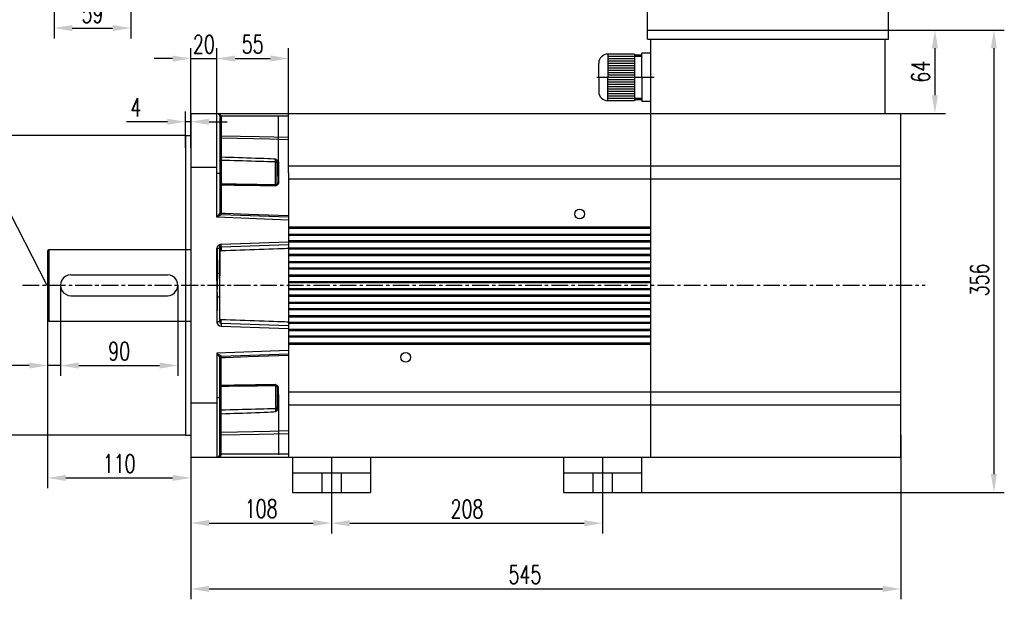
# Model space of a CAD drawing. Header units: inches. Extents: x -2985 to 8431, y -15940 to -4411.
# Tile 3 of 16: x -2603 to -1847, y -15419 to -14974. Entities that reach past the tile are written whole.
import ezdxf

# ---------------------------------------------------------------- set-up
doc = ezdxf.new("R2010")
doc.units = ezdxf.units.IN
doc.header["$MEASUREMENT"] = 0
doc.linetypes.add('CENTERX2', pattern=[20.32, 12.7, -2.54, 2.54, -2.54])
doc.layers.add('实线', color=7, linetype='Continuous', lineweight=30)
doc.layers.add('尺寸线', color=7, linetype='Continuous')
doc.styles.add('wldj', font='txt.shx', dxfattribs={"width": 0.7, "bigfont": 'INTECAD.SHX'})
doc.dimstyles.new('半径标注', dxfattribs={"dimscale": 4, "dimtxt": 3.5, "dimasz": 3.5, "dimexe": 2, "dimexo": 0, "dimgap": 1, "dimtad": 1, "dimdec": 3, "dimdsep": 46, "dimtxsty": 'wldj', "dimcen": 0.09, "dimclrd": 1, "dimclre": 1, "dimclrt": 3, "dimazin": 2, "dimtfac": 0.7, "dimtdec": 3, "dimtmove": 0, "dimatfit": 3, "dimfxl": 1, "dimtzin": 0, "dimarcsym": 0})

# ---------------------------------------------------------------- blocks, each defined once
blk = doc.blocks.new('*D38')
at = {"color": 1, "lineweight": -2}
for p, q in [((-1926.79, -15293.52), (-1926.79, -15419.5)), ((-2471.79, -15301.62), (-2471.79, -15419.5)), ((-2457.79, -15411.5), (-1940.79, -15411.5))]:
    blk.add_line(p, q, dxfattribs=at)
at = {"color": 1}
for points in [[(-2457.79, -15409.16), (-2457.79, -15413.83), (-2471.79, -15411.5)], [(-1940.79, -15409.16), (-1940.79, -15413.83), (-1926.79, -15411.5)]]:
    blk.add_solid(points, dxfattribs=at)
at = {"layer": 'Defpoints', "color": 0}
for p in [(-1926.79, -15293.52), (-2471.79, -15301.62), (-1926.79, -15411.5)]:
    blk.add_point(p, dxfattribs=at)
at = {"color": 3, "insert": (-2215.31, -15400.5), "char_height": 14, "attachment_point": 5, "style": 'wldj'}
blk.add_mtext('545', dxfattribs=at)
blk = doc.blocks.new('*D26')
at = {"color": 1, "lineweight": -2}
for p, q in [((-2363.79, -15337.35), (-2363.79, -15369.07)), ((-2155.79, -15337.35), (-2155.79, -15369.07)), ((-2349.79, -15361.07), (-2169.79, -15361.07))]:
    blk.add_line(p, q, dxfattribs=at)
at = {"color": 1}
for points in [[(-2349.79, -15358.73), (-2349.79, -15363.4), (-2363.79, -15361.07)], [(-2169.79, -15358.73), (-2169.79, -15363.4), (-2155.79, -15361.07)]]:
    blk.add_solid(points, dxfattribs=at)
at = {"layer": 'Defpoints', "color": 0}
for p in [(-2363.79, -15337.35), (-2155.79, -15337.35), (-2155.79, -15361.07)]:
    blk.add_point(p, dxfattribs=at)
at = {"color": 3, "insert": (-2259.79, -15350.07), "char_height": 14, "attachment_point": 5, "style": 'wldj'}
blk.add_mtext('208', dxfattribs=at)
blk = doc.blocks.new('*D27')
at = {"color": 1, "lineweight": -2}
for p, q in [((-2451.79, -15046.35), (-2451.79, -14996.16)), ((-2396.79, -15046.35), (-2396.79, -14996.16)), ((-2437.79, -15004.16), (-2410.79, -15004.16))]:
    blk.add_line(p, q, dxfattribs=at)
at = {"color": 1}
for points in [[(-2437.79, -15001.83), (-2437.79, -15006.49), (-2451.79, -15004.16)], [(-2410.79, -15001.83), (-2410.79, -15006.49), (-2396.79, -15004.16)]]:
    blk.add_solid(points, dxfattribs=at)
at = {"layer": 'Defpoints', "color": 0}
for p in [(-2396.79, -15004.16), (-2451.79, -15046.35), (-2396.79, -15046.35)]:
    blk.add_point(p, dxfattribs=at)
at = {"color": 3, "insert": (-2424.29, -14993.16), "char_height": 14, "attachment_point": 5, "style": 'wldj'}
blk.add_mtext('55', dxfattribs=at)
blk = doc.blocks.new('*D28')
at = {"color": 1, "lineweight": -2}
for p, q in [((-2475.79, -15072.88), (-2475.79, -15044.74)), ((-2471.79, -15072.88), (-2471.79, -15044.74)), ((-2489.79, -15052.74), (-2521.17, -15052.74)), ((-2471.79, -15052.74), (-2475.79, -15052.74)), ((-2457.79, -15052.74), (-2443.79, -15052.74))]:
    blk.add_line(p, q, dxfattribs=at)
at = {"color": 1}
for points in [[(-2489.79, -15050.41), (-2489.79, -15055.08), (-2475.79, -15052.74)], [(-2457.79, -15050.41), (-2457.79, -15055.08), (-2471.79, -15052.74)]]:
    blk.add_solid(points, dxfattribs=at)
at = {"layer": 'Defpoints', "color": 0}
for p in [(-2471.79, -15052.74), (-2475.79, -15072.88), (-2471.79, -15072.88)]:
    blk.add_point(p, dxfattribs=at)
at = {"color": 3, "insert": (-2513.91, -15041.74), "char_height": 14, "attachment_point": 5, "style": 'wldj'}
blk.add_mtext('4', dxfattribs=at)
blk = doc.blocks.new('*D29')
at = {"color": 1, "lineweight": -2}
for p, q in [((-2581.79, -15178.35), (-2581.79, -15334.26)), ((-2471.79, -15178.35), (-2471.79, -15334.26)), ((-2567.79, -15326.26), (-2485.79, -15326.26))]:
    blk.add_line(p, q, dxfattribs=at)
at = {"color": 1}
for points in [[(-2567.79, -15323.93), (-2567.79, -15328.6), (-2581.79, -15326.26)], [(-2485.79, -15323.93), (-2485.79, -15328.6), (-2471.79, -15326.26)]]:
    blk.add_solid(points, dxfattribs=at)
at = {"layer": 'Defpoints', "color": 0}
for p in [(-2581.79, -15178.35), (-2471.79, -15178.35), (-2471.79, -15326.26)]:
    blk.add_point(p, dxfattribs=at)
at = {"color": 3, "insert": (-2526.79, -15315.26), "char_height": 14, "attachment_point": 5, "style": 'wldj'}
blk.add_mtext('110', dxfattribs=at)
blk = doc.blocks.new('*D24')
at = {"color": 1, "lineweight": -2}
for p, q in [((-2571.79, -15178.35), (-2571.79, -15247.96)), ((-2481.79, -15178.35), (-2481.79, -15247.96)), ((-2557.79, -15239.96), (-2495.79, -15239.96))]:
    blk.add_line(p, q, dxfattribs=at)
at = {"color": 1}
for points in [[(-2557.79, -15237.63), (-2557.79, -15242.29), (-2571.79, -15239.96)], [(-2495.79, -15237.63), (-2495.79, -15242.29), (-2481.79, -15239.96)]]:
    blk.add_solid(points, dxfattribs=at)
at = {"layer": 'Defpoints', "color": 0}
for p in [(-2571.79, -15178.35), (-2481.79, -15178.35), (-2481.79, -15239.96)]:
    blk.add_point(p, dxfattribs=at)
at = {"color": 3, "insert": (-2526.79, -15228.96), "char_height": 14, "attachment_point": 5, "style": 'wldj'}
blk.add_mtext('90', dxfattribs=at)
blk = doc.blocks.new('*D25')
at = {"color": 1, "lineweight": -2}
for p, q in [((-2581.79, -15178.35), (-2581.79, -15247.96)), ((-2571.79, -15178.35), (-2571.79, -15247.96)), ((-2595.79, -15239.96), (-2629.22, -15239.96)), ((-2571.79, -15239.96), (-2581.79, -15239.96)), ((-2557.79, -15239.96), (-2543.79, -15239.96))]:
    blk.add_line(p, q, dxfattribs=at)
at = {"color": 1}
for points in [[(-2595.79, -15237.63), (-2595.79, -15242.29), (-2581.79, -15239.96)], [(-2557.79, -15237.63), (-2557.79, -15242.29), (-2571.79, -15239.96)]]:
    blk.add_solid(points, dxfattribs=at)
at = {"layer": 'Defpoints', "color": 0}
for p in [(-2581.79, -15178.35), (-2571.79, -15178.35), (-2581.79, -15239.96)]:
    blk.add_point(p, dxfattribs=at)
at = {"color": 3, "insert": (-2619.5, -15228.96), "char_height": 14, "attachment_point": 5, "style": 'wldj'}
blk.add_mtext('10', dxfattribs=at)
blk = doc.blocks.new('*D30')
at = {"color": 1, "lineweight": -2}
for p, q in [((-2475.79, -15063.35), (-2634.48, -15063.35)), ((-2626.48, -15077.35), (-2626.48, -15279.35)), ((-2475.79, -15293.35), (-2634.48, -15293.35))]:
    blk.add_line(p, q, dxfattribs=at)
at = {"color": 1}
for points in [[(-2628.81, -15077.35), (-2624.14, -15077.35), (-2626.48, -15063.35)], [(-2628.81, -15279.35), (-2624.14, -15279.35), (-2626.48, -15293.35)]]:
    blk.add_solid(points, dxfattribs=at)
at = {"layer": 'Defpoints', "color": 0}
for p in [(-2475.79, -15063.35), (-2626.48, -15293.35), (-2475.79, -15293.35)]:
    blk.add_point(p, dxfattribs=at)
at = {"color": 3, "insert": (-2642.14, -15185.11), "char_height": 14, "attachment_point": 5, "rotation": 90, "style": 'wldj'}
blk.add_mtext('%%c230{\\H10;\\S 0^ -0.04;}', dxfattribs=at)
blk = doc.blocks.new('*D31')
at = {"color": 1, "lineweight": -2}
for p, q in [((-2121.29, -14982.35), (-2121.29, -14955.21)), ((-1936.29, -14982.35), (-1936.29, -14955.21)), ((-2107.29, -14963.21), (-1950.29, -14963.21))]:
    blk.add_line(p, q, dxfattribs=at)
at = {"color": 1}
for points in [[(-2107.29, -14960.87), (-2107.29, -14965.54), (-2121.29, -14963.21)], [(-1950.29, -14960.87), (-1950.29, -14965.54), (-1936.29, -14963.21)]]:
    blk.add_solid(points, dxfattribs=at)
at = {"layer": 'Defpoints', "color": 0}
for p in [(-1936.29, -14963.21), (-2121.29, -14982.35), (-1936.29, -14982.35)]:
    blk.add_point(p, dxfattribs=at)
at = {"color": 3, "insert": (-2028.79, -14952.21), "char_height": 14, "attachment_point": 5, "style": 'wldj'}
blk.add_mtext('190', dxfattribs=at)
blk = doc.blocks.new('*D32')
at = {"color": 1, "lineweight": -2}
for p, q in [((-1936.29, -14982.35), (-1892.57, -14982.35)), ((-1900.57, -14996.35), (-1900.57, -15032.35)), ((-1938.79, -15046.35), (-1892.57, -15046.35))]:
    blk.add_line(p, q, dxfattribs=at)
at = {"color": 1}
for points in [[(-1902.91, -14996.35), (-1898.24, -14996.35), (-1900.57, -14982.35)], [(-1902.91, -15032.35), (-1898.24, -15032.35), (-1900.57, -15046.35)]]:
    blk.add_solid(points, dxfattribs=at)
at = {"layer": 'Defpoints', "color": 0}
for p in [(-1936.29, -14982.35), (-1938.79, -15046.35), (-1900.57, -15046.35)]:
    blk.add_point(p, dxfattribs=at)
at = {"color": 3, "insert": (-1911.57, -15014.35), "char_height": 14, "attachment_point": 5, "rotation": 90, "style": 'wldj'}
blk.add_mtext('64', dxfattribs=at)
blk = doc.blocks.new('*D33')
at = {"color": 1, "lineweight": -2}
for p, q in [((-1949.84, -14982.35), (-1847.33, -14982.35)), ((-1855.33, -14996.35), (-1855.33, -15323.35)), ((-2163.29, -15337.35), (-1847.33, -15337.35))]:
    blk.add_line(p, q, dxfattribs=at)
at = {"color": 1}
for points in [[(-1857.67, -14996.35), (-1853, -14996.35), (-1855.33, -14982.35)], [(-1857.67, -15323.35), (-1853, -15323.35), (-1855.33, -15337.35)]]:
    blk.add_solid(points, dxfattribs=at)
at = {"layer": 'Defpoints', "color": 0}
for p in [(-1949.84, -14982.35), (-2163.29, -15337.35), (-1855.33, -15337.35)]:
    blk.add_point(p, dxfattribs=at)
at = {"color": 3, "insert": (-1866.33, -15174.22), "char_height": 14, "attachment_point": 5, "rotation": 90, "style": 'wldj'}
blk.add_mtext('356', dxfattribs=at)
blk = doc.blocks.new('*D35')
at = {"color": 1, "lineweight": -2}
for p, q in [((-2576.8, -14896.49), (-2576.8, -14988.78)), ((-2517.8, -14896.49), (-2517.8, -14988.78)), ((-2562.8, -14980.78), (-2531.8, -14980.78))]:
    blk.add_line(p, q, dxfattribs=at)
at = {"color": 1}
for points in [[(-2562.8, -14978.45), (-2562.8, -14983.12), (-2576.8, -14980.78)], [(-2531.8, -14978.45), (-2531.8, -14983.12), (-2517.8, -14980.78)]]:
    blk.add_solid(points, dxfattribs=at)
at = {"layer": 'Defpoints', "color": 0}
for p in [(-2576.8, -14896.49), (-2517.8, -14896.49), (-2517.8, -14980.78)]:
    blk.add_point(p, dxfattribs=at)
at = {"color": 3, "insert": (-2547.3, -14969.78), "char_height": 14, "attachment_point": 5, "style": 'wldj'}
blk.add_mtext('59', dxfattribs=at)
blk = doc.blocks.new('*D37')
at = {"color": 1, "lineweight": -2}
for p, q in [((-2471.79, -15310.35), (-2471.79, -15368.91)), ((-2363.79, -15310.56), (-2363.79, -15368.91)), ((-2457.79, -15360.91), (-2377.79, -15360.91))]:
    blk.add_line(p, q, dxfattribs=at)
at = {"color": 1}
for points in [[(-2457.79, -15358.58), (-2457.79, -15363.25), (-2471.79, -15360.91)], [(-2377.79, -15358.58), (-2377.79, -15363.25), (-2363.79, -15360.91)]]:
    blk.add_solid(points, dxfattribs=at)
at = {"layer": 'Defpoints', "color": 0}
for p in [(-2471.79, -15310.35), (-2363.79, -15310.56), (-2363.79, -15360.91)]:
    blk.add_point(p, dxfattribs=at)
at = {"color": 3, "insert": (-2417.79, -15349.91), "char_height": 14, "attachment_point": 5, "style": 'wldj'}
blk.add_mtext('108', dxfattribs=at)
blk = doc.blocks.new('*D39')
at = {"color": 1, "lineweight": -2}
for p, q in [((-2471.79, -15058.81), (-2471.79, -14996.24)), ((-2451.79, -15058.81), (-2451.79, -14996.24)), ((-2485.79, -15004.24), (-2499.79, -15004.24)), ((-2471.79, -15004.24), (-2451.79, -15004.24)), ((-2437.79, -15004.24), (-2423.79, -15004.24))]:
    blk.add_line(p, q, dxfattribs=at)
at = {"color": 1}
for points in [[(-2485.79, -15001.91), (-2485.79, -15006.58), (-2471.79, -15004.24)], [(-2437.79, -15001.91), (-2437.79, -15006.58), (-2451.79, -15004.24)]]:
    blk.add_solid(points, dxfattribs=at)
at = {"layer": 'Defpoints', "color": 0}
for p in [(-2451.79, -15004.24), (-2471.79, -15058.81), (-2451.79, -15058.81)]:
    blk.add_point(p, dxfattribs=at)
at = {"color": 3, "insert": (-2461.79, -14993.24), "char_height": 14, "attachment_point": 5, "style": 'wldj'}
blk.add_mtext('20', dxfattribs=at)

msp = doc.modelspace()

# ---------------------------------------------------------------- linework, layer by layer
for p, q in [((-2121.2887, -14982.3484), (-1936.2887, -14982.3484)), ((-2121.2887, -14989.3484), (-1936.2887, -14989.3484)), ((-2471.7859, -15046.3484), (-1926.7857, -15046.3484)), ((-2471.7859, -15046.3484), (-2471.7859, -15310.3484)), ((-2475.7859, -15063.3484), (-2471.7859, -15063.3484)), ((-2475.7859, -15063.3484), (-2475.7859, -15293.3484)), ((-2451.7887, -15087.9272), (-2471.7859, -15087.9272)), ((-2581.7859, -15151.8484), (-2580.7859, -15150.8484)), ((-2581.7859, -15151.8484), (-2581.7859, -15204.8484)), ((-2581.7859, -15151.8484), (-2581.7859, -15204.8484)), ((-2580.7859, -15150.8484), (-2471.7859, -15150.8484)), ((-2580.7859, -15150.8484), (-2580.7859, -15205.8484)), ((-2563.7859, -15170.3484), (-2489.7772, -15170.3484)), ((-2563.7859, -15186.3484), (-2489.605, -15186.3464)), ((-2581.7859, -15204.8484), (-2580.7859, -15205.8484)), ((-2580.7859, -15205.8484), (-2471.7859, -15205.8484)), ((-2451.7887, -15268.7697), (-2471.7859, -15268.7697)), ((-2475.7859, -15293.3484), (-2471.7859, -15293.3484)), ((-2471.7859, -15310.3484), (-2333.7859, -15310.3484)), ((-2396.7887, -15310.3484), (-1926.7857, -15310.3484)), ((-2393.7859, -15310.3484), (-2393.7859, -15337.3484)), ((-2363.7859, -15310.5578), (-2363.7859, -15364.1391)), ((-2333.7859, -15310.3484), (-2333.7859, -15337.3484)), ((-2185.7859, -15310.3484), (-2185.7859, -15337.3484)), ((-2155.7859, -15310.3484), (-2155.7859, -15344.3534)), ((-2125.7859, -15310.3484), (-2125.7859, -15337.3484)), ((-2393.7859, -15322.3484), (-2333.7859, -15322.3484)), ((-2371.2859, -15322.3484), (-2371.2859, -15337.3484)), ((-2356.2859, -15322.3484), (-2356.2859, -15337.3484)), ((-2185.7859, -15322.3484), (-2125.7859, -15322.3484)), ((-2163.2859, -15322.3484), (-2163.2859, -15337.3484)), ((-2148.2859, -15322.3484), (-2148.2859, -15337.3484)), ((-2393.7859, -15337.3484), (-2333.7859, -15337.3484)), ((-2185.7859, -15337.3484), (-2125.7859, -15337.3484))]:
    msp.add_line(p, q)
at = {"color": 7, "linetype": 'Continuous', "lineweight": 30}
for p, q in [((-2121.2887, -14989.3484), (-2121.2887, -14982.3484)), ((-1936.2887, -14989.3484), (-1936.2887, -14982.3484)), ((-2118.7887, -15046.3484), (-2118.7887, -14989.3484)), ((-1938.7887, -15046.3484), (-1938.7887, -14989.3484)), ((-2451.7887, -15092.0851), (-2451.7887, -15046.3484)), ((-2451.7887, -15046.3484), (-2389.0887, -15046.3484)), ((-2396.7887, -15092.0851), (-2396.7887, -15046.3484)), ((-2118.7887, -15310.8869), (-2118.7887, -15046.3484)), ((-2118.7887, -15310.8869), (-2118.7887, -15046.3484)), ((-1926.7857, -15310.3484), (-1926.7857, -15046.3484)), ((-2449.5887, -15048.5484), (-2449.5887, -15092.7687)), ((-2449.5887, -15048.5484), (-2448.5271, -15048.5484)), ((-2448.5271, -15048.5484), (-2448.5271, -15063.4823)), ((-2396.7887, -15048.5484), (-2448.5271, -15048.5484)), ((-2404.4887, -15094.5022), (-2404.4887, -15048.2139)), ((-2449.5887, -15063.4823), (-2448.5271, -15063.4823)), ((-2448.5271, -15065.4133), (-2448.5271, -15079.733)), ((-2405.6271, -15084.4402), (-2405.6416, -15084.2509)), ((-2405.6271, -15100.4726), (-2405.6271, -15084.4402)), ((-2404.5177, -15083.3527), (-2404.4887, -15083.6027)), ((-2404.4887, -15083.6027), (-2404.4887, -15099.7605)), ((-2451.7887, -15126.1102), (-2451.7887, -15092.0851)), ((-2449.5887, -15092.7687), (-2449.5887, -15122.9235)), ((-2396.7887, -15086.5777), (-1926.7857, -15086.5777)), ((-2396.7887, -15092.0851), (-2396.7887, -15310.3484)), ((-2405.6416, -15100.5957), (-2405.6271, -15100.4726)), ((-2404.4887, -15099.7605), (-2404.5177, -15100.0537)), ((-2396.7887, -15096.5777), (-1926.7857, -15096.5777)), ((-2448.5271, -15101.4187), (-2448.5271, -15122.8754)), ((-2396.7887, -15128.2998), (-2451.7887, -15126.1102)), ((-2448.5271, -15124.0228), (-2396.7887, -15125.8295)), ((-2396.7887, -15133.5234), (-2118.7887, -15133.5234)), ((-2118.7887, -15134.0734), (-2396.7887, -15134.0734)), ((-2118.7887, -15134.7936), (-2396.7887, -15134.7936)), ((-2448.6039, -15146.8754), (-2396.7887, -15145.066)), ((-2396.7887, -15139.1766), (-2118.7887, -15139.1766)), ((-2396.7887, -15139.5734), (-2118.7887, -15139.5734)), ((-2118.7887, -15140.1234), (-2396.7887, -15140.1234)), ((-2396.7887, -15143.9734), (-2118.7887, -15143.9734)), ((-2118.7887, -15144.5234), (-2396.7887, -15144.5234)), ((-2118.7887, -15145.2032), (-2396.7887, -15145.2032)), ((-2451.7887, -15169.3219), (-2451.7887, -15150.1734)), ((-2449.5887, -15150.1734), (-2451.7887, -15150.1734)), ((-2449.5887, -15150.1734), (-2449.5887, -15169.3219)), ((-2396.7887, -15147.2673), (-2448.5271, -15149.0741)), ((-2396.7887, -15149.5862), (-2118.7887, -15149.5862)), ((-2396.7887, -15150.0234), (-2118.7887, -15150.0234)), ((-2118.7887, -15150.5734), (-2396.7887, -15150.5734)), ((-2396.7887, -15154.4234), (-2118.7887, -15154.4234)), ((-2118.7887, -15154.9734), (-2396.7887, -15154.9734)), ((-2118.7887, -15155.6128), (-2396.7887, -15155.6128)), ((-2396.7887, -15159.9958), (-2118.7887, -15159.9958)), ((-2396.7887, -15160.4734), (-2118.7887, -15160.4734)), ((-2118.7887, -15161.0234), (-2396.7887, -15161.0234)), ((-2396.7887, -15164.8734), (-2118.7887, -15164.8734)), ((-2118.7887, -15165.4234), (-2396.7887, -15165.4234)), ((-2118.7887, -15166.0224), (-2396.7887, -15166.0224)), ((-2449.5887, -15169.3219), (-2451.7887, -15169.3219)), ((-2449.5887, -15169.3219), (-2449.5789, -15170.9846)), ((-2396.7887, -15170.4053), (-2118.7887, -15170.4053)), ((-2396.7887, -15170.9234), (-2118.7887, -15170.9234)), ((-2118.7887, -15171.4734), (-2396.7887, -15171.4734)), ((-2396.7887, -15175.3234), (-2118.7887, -15175.3234)), ((-2118.7887, -15175.8734), (-2396.7887, -15175.8734)), ((-2118.7887, -15176.4319), (-2396.7887, -15176.4319)), ((-2396.7887, -15180.8149), (-2118.7887, -15180.8149)), ((-2396.7887, -15181.3734), (-2118.7887, -15181.3734)), ((-2118.7887, -15181.9234), (-2396.7887, -15181.9234)), ((-2449.5887, -15187.3749), (-2451.7887, -15187.3749)), ((-2451.7887, -15187.3749), (-2451.7887, -15206.5235)), ((-2449.5887, -15187.3749), (-2449.5789, -15185.7122)), ((-2449.5887, -15206.5235), (-2449.5887, -15187.3749)), ((-2396.7887, -15185.7734), (-2118.7887, -15185.7734)), ((-2118.7887, -15186.3234), (-2396.7887, -15186.3234)), ((-2118.7887, -15186.8415), (-2396.7887, -15186.8415)), ((-2396.7887, -15191.2245), (-2118.7887, -15191.2245)), ((-2396.7887, -15191.8234), (-2118.7887, -15191.8234)), ((-2118.7887, -15192.3734), (-2396.7887, -15192.3734)), ((-2396.7887, -15196.2234), (-2118.7887, -15196.2234)), ((-2118.7887, -15196.7734), (-2396.7887, -15196.7734)), ((-2118.7887, -15197.2511), (-2396.7887, -15197.2511)), ((-2449.5887, -15206.5235), (-2451.7887, -15206.5235)), ((-2396.7887, -15201.6341), (-2118.7887, -15201.6341)), ((-2396.7887, -15202.2734), (-2118.7887, -15202.2734)), ((-2118.7887, -15202.8234), (-2396.7887, -15202.8234)), ((-2396.7887, -15206.6734), (-2118.7887, -15206.6734)), ((-2448.6039, -15209.8214), (-2396.7887, -15211.6309)), ((-2396.7887, -15209.4295), (-2448.5271, -15207.6228)), ((-2118.7887, -15207.2234), (-2396.7887, -15207.2234)), ((-2118.7887, -15207.6607), (-2396.7887, -15207.6607)), ((-2396.7887, -15212.0436), (-2118.7887, -15212.0436)), ((-2396.7887, -15212.7234), (-2118.7887, -15212.7234)), ((-2118.7887, -15213.2734), (-2396.7887, -15213.2734)), ((-2396.7887, -15217.1234), (-2118.7887, -15217.1234)), ((-2118.7887, -15217.6734), (-2396.7887, -15217.6734)), ((-2118.7887, -15218.0702), (-2396.7887, -15218.0702)), ((-2396.7887, -15228.3971), (-2451.7887, -15230.5866)), ((-2396.7887, -15222.4532), (-2118.7887, -15222.4532)), ((-2396.7887, -15223.1734), (-2118.7887, -15223.1734)), ((-2118.7887, -15223.7234), (-2396.7887, -15223.7234)), ((-2451.7887, -15230.5866), (-2451.7887, -15264.6118)), ((-2449.5887, -15263.9282), (-2449.5887, -15233.7734)), ((-2448.5271, -15232.6741), (-2396.7887, -15230.8673)), ((-2448.5271, -15255.2781), (-2448.5271, -15233.8214)), ((-2405.6416, -15256.1012), (-2405.6271, -15256.2242)), ((-2405.6271, -15256.2242), (-2405.6271, -15272.2566)), ((-2404.4887, -15256.9363), (-2404.5177, -15256.6431)), ((-2404.4887, -15273.0941), (-2404.4887, -15256.9363)), ((-2451.7887, -15264.6118), (-2451.7887, -15310.3484)), ((-2449.5887, -15308.1484), (-2449.5887, -15263.9282)), ((-2404.4887, -15262.1947), (-2404.4887, -15308.4829)), ((-2396.7887, -15260.1191), (-1926.7857, -15260.1191)), ((-2405.6271, -15272.2566), (-2405.6416, -15272.4459)), ((-2404.5177, -15273.3441), (-2404.4887, -15273.0941)), ((-2396.7887, -15270.1191), (-1926.7857, -15270.1191)), ((-2448.5271, -15291.2835), (-2448.5271, -15276.9638)), ((-2449.5887, -15293.2145), (-2448.5271, -15293.2145)), ((-2448.5271, -15308.1484), (-2448.5271, -15293.2145)), ((-2451.7887, -15310.3484), (-2389.0887, -15310.3484)), ((-2449.5887, -15308.1484), (-2448.5271, -15308.1484)), ((-2396.7887, -15308.1484), (-2448.5271, -15308.1484))]:
    msp.add_line(p, q, dxfattribs=at)
at = {"color": 8, "linetype": 'Continuous', "lineweight": 30}
for p, q in [((-2448.4887, -15082.4194), (-2448.4887, -15100.8262)), ((-2406.7271, -15101.3423), (-2406.7271, -15083.9464)), ((-2448.4887, -15274.2774), (-2448.4887, -15255.8707)), ((-2406.7271, -15255.3545), (-2406.7271, -15272.7505))]:
    msp.add_line(p, q, dxfattribs=at)
at = {"color": 1, "linetype": 'CENTERX2'}
for p, q in [((-2600.8779, -15178.3484), (-2436.7859, -15178.3484)), ((-2560.593, -15178.3484), (-1908.138, -15178.3484))]:
    msp.add_line(p, q, dxfattribs=at)
at = {"color": 7, "linetype": 'Continuous', "lineweight": 30, "flags": 128}
for points in [[(-2448.5271, -15063.4823), (-2419.311, -15064.0899), (-2396.7887, -15064.5606)], [(-2396.7887, -15066.6615), (-2396.7887, -15066.6615), (-2411.0706, -15066.1985), (-2448.5271, -15065.4133)], [(-2449.5887, -15082.9049), (-2449.5676, -15082.8102), (-2449.505, -15082.7191), (-2449.4033, -15082.6352), (-2449.2665, -15082.5616), (-2449.0998, -15082.5013), (-2448.9097, -15082.4564), (-2448.7033, -15082.4288), (-2448.4887, -15082.4194)], [(-2449.5887, -15100.7288), (-2449.5685, -15100.8605), (-2449.5086, -15100.9874), (-2449.4112, -15101.1048), (-2449.28, -15101.2083), (-2449.1196, -15101.2943), (-2448.9361, -15101.3594), (-2448.7361, -15101.4014), (-2448.5271, -15101.4187)], [(-2405.6416, -15100.5957), (-2405.6091, -15100.4631), (-2405.5373, -15100.3417), (-2405.4289, -15100.236), (-2405.288, -15100.15), (-2405.1198, -15100.0869), (-2404.9305, -15100.0491), (-2404.7273, -15100.0379), (-2404.5177, -15100.0537)], [(-2404.4887, -15099.7605), (-2404.7086, -15099.7698), (-2404.9213, -15099.8074), (-2405.1181, -15099.8717), (-2405.2912, -15099.9601), (-2405.4336, -15100.069), (-2405.5396, -15100.1942), (-2405.605, -15100.3306), (-2405.6271, -15100.4726)], [(-2451.7887, -15126.1102), (-2451.4067, -15125.5568), (-2451.0363, -15125.0203), (-2450.6887, -15124.5168), (-2450.3746, -15124.0618), (-2450.1034, -15123.669), (-2449.8834, -15123.3504), (-2449.7214, -15123.1156), (-2449.6221, -15122.9719), (-2449.5887, -15122.9235)], [(-2449.5887, -15122.3498), (-2449.5685, -15122.4501), (-2449.5086, -15122.5468), (-2449.4112, -15122.6363), (-2449.28, -15122.7152), (-2449.1196, -15122.7806), (-2448.9361, -15122.8303), (-2448.7361, -15122.8623), (-2448.5271, -15122.8754)], [(-2448.5271, -15122.8754), (-2445.1923, -15122.991), (-2427.6067, -15123.6002), (-2396.7887, -15124.6678)], [(-2448.5271, -15124.0228), (-2448.5898, -15124.0629), (-2448.7754, -15124.1817), (-2449.0768, -15124.3746), (-2449.4824, -15124.6342), (-2449.9766, -15124.9505), (-2450.5405, -15125.3114), (-2451.1524, -15125.703), (-2451.7887, -15126.1102)], [(-2448.5271, -15151.88), (-2448.7361, -15151.8724), (-2448.9361, -15151.8539), (-2449.1196, -15151.8252), (-2449.28, -15151.7874), (-2449.4112, -15151.7418), (-2449.5086, -15151.6902), (-2449.5685, -15151.6343), (-2449.5887, -15151.5764)], [(-2448.5271, -15149.0741), (-2448.5286, -15149.0318), (-2448.5329, -15148.9067), (-2448.54, -15148.7035), (-2448.5496, -15148.4301), (-2448.5612, -15148.0969), (-2448.5745, -15147.7168), (-2448.5889, -15147.3043), (-2448.6039, -15146.8754)], [(-2448.5271, -15204.8168), (-2448.7361, -15204.8244), (-2448.9361, -15204.8429), (-2449.1196, -15204.8716), (-2449.28, -15204.9094), (-2449.4112, -15204.955), (-2449.5086, -15205.0067), (-2449.5685, -15205.0625), (-2449.5887, -15205.1205)], [(-2448.5271, -15207.6228), (-2448.5286, -15207.665), (-2448.5329, -15207.7901), (-2448.54, -15207.9933), (-2448.5496, -15208.2668), (-2448.5612, -15208.5999), (-2448.5745, -15208.9801), (-2448.5889, -15209.3925), (-2448.6039, -15209.8214)], [(-2448.5271, -15232.6741), (-2448.5898, -15232.6339), (-2448.7754, -15232.5152), (-2449.0768, -15232.3223), (-2449.4824, -15232.0627), (-2449.9766, -15231.7463), (-2450.5405, -15231.3854), (-2451.1524, -15230.9939), (-2451.7887, -15230.5866)], [(-2451.7887, -15230.5866), (-2451.4067, -15231.14), (-2451.0363, -15231.6766), (-2450.6887, -15232.18), (-2450.3746, -15232.635), (-2450.1034, -15233.0278), (-2449.8834, -15233.3464), (-2449.7214, -15233.5812), (-2449.6221, -15233.725), (-2449.5887, -15233.7734)], [(-2449.5887, -15234.347), (-2449.5685, -15234.2467), (-2449.5086, -15234.15), (-2449.4112, -15234.0606), (-2449.28, -15233.9817), (-2449.1196, -15233.9162), (-2448.9361, -15233.8665), (-2448.7361, -15233.8345), (-2448.5271, -15233.8214)], [(-2448.5271, -15233.8214), (-2445.1923, -15233.7059), (-2427.6067, -15233.0966), (-2396.7887, -15232.0291)], [(-2449.5887, -15255.968), (-2449.5685, -15255.8363), (-2449.5086, -15255.7094), (-2449.4112, -15255.5921), (-2449.28, -15255.4885), (-2449.1196, -15255.4026), (-2448.9361, -15255.3374), (-2448.7361, -15255.2954), (-2448.5271, -15255.2781)], [(-2405.6416, -15256.1012), (-2405.6091, -15256.2338), (-2405.5373, -15256.3552), (-2405.4289, -15256.4608), (-2405.288, -15256.5468), (-2405.1198, -15256.6099), (-2404.9305, -15256.6478), (-2404.7273, -15256.659), (-2404.5177, -15256.6431)], [(-2404.4887, -15256.9363), (-2404.7086, -15256.927), (-2404.9213, -15256.8894), (-2405.1181, -15256.8252), (-2405.2912, -15256.7368), (-2405.4336, -15256.6278), (-2405.5396, -15256.5026), (-2405.605, -15256.3663), (-2405.6271, -15256.2242)], [(-2449.5887, -15273.7919), (-2449.5676, -15273.8866), (-2449.505, -15273.9777), (-2449.4033, -15274.0616), (-2449.2665, -15274.1352), (-2449.0998, -15274.1956), (-2448.9097, -15274.2404), (-2448.7033, -15274.2681), (-2448.4887, -15274.2774)], [(-2396.7887, -15290.0353), (-2396.7887, -15290.0353), (-2411.0706, -15290.4984), (-2448.5271, -15291.2835)], [(-2448.5271, -15293.2145), (-2419.311, -15292.6069), (-2396.7887, -15292.1362)]]:
    msp.add_lwpolyline(points, dxfattribs=at)
at = {"color": 7, "linetype": 'Continuous', "lineweight": 30}
for centre in [(-2173.2887, -15123.6234), (-2306.7887, -15233.6234)]:
    msp.add_circle(centre, 3.74, dxfattribs=at)
for centre, radius, start, end in [((-2448.5568, -15064.3795), 1.0342, 183.7842451, 271.644252), ((-2448.606, -15078.7445), 0.9916, 187.6848215, 274.5622165), ((-2406.5345, -15085.3468), 1.4137, 50.8275383, 97.8296364), ((-2404.5251, -15084.4958), 1.143, 89.6289997, 167.6314118), ((-2404.6332, -15084.5988), 1.0065, 81.7479371, 170.9347687), ((-2448.4887, -15099.4999), 1.1, 180.0144292, 269.3835349), ((-2406.7271, -15100.2423), 1.1, 269.3428303, 311.4900032), ((-2448.4887, -15122.9235), 1.1, 180, 268), ((-2448.4887, -15150.1734), 3.3, 92, 180), ((-2448.4887, -15150.1734), 1.1, 92, 180), ((-2448.4887, -15206.5235), 3.3, 180, 268), ((-2448.4887, -15206.5235), 1.1, 180, 268), ((-2448.4887, -15233.7734), 1.1, 92, 180), ((-2448.4887, -15257.1969), 1.1, 90.6164651, 179.9855708), ((-2406.7271, -15256.4545), 1.1, 48.5099968, 90.6571697), ((-2406.5345, -15271.35), 1.4137, 262.1703636, 309.1724617), ((-2404.5251, -15272.2011), 1.143, 192.3685882, 270.3710003), ((-2404.6332, -15272.098), 1.0065, 189.0652313, 278.2520629), ((-2448.606, -15277.9523), 0.9916, 85.4377835, 172.3151785), ((-2448.5568, -15292.3173), 1.0342, 88.355748, 176.2157549)]:
    msp.add_arc(centre, radius, start, end, dxfattribs=at)
for centre, start, end in [((-2563.7859, -15178.3484), 89.9999963, 270.0031603), ((-2489.7859, -15178.3484), 268.707364, 90.0625023)]:
    msp.add_arc(centre, 8, start, end)
at = {"color": 8, "linetype": 'Continuous', "lineweight": 30}
msp.add_ellipse((-2451.7887, -15048.5484), major_axis=(-3.2616, 0), ratio=0.67451339, start_param=3.14159265, end_param=4.43898268, dxfattribs=at)
at = {"color": 8, "linetype": 'Continuous', "lineweight": 30, "extrusion": (0, 0, -1)}
msp.add_ellipse((-2451.7887, -15308.1484), major_axis=(3.2616, 0), ratio=0.67451339, start_param=0, end_param=1.29739002, dxfattribs=at)
at = {"color": 7, "linetype": 'Continuous', "lineweight": 30}
for points, knots in [([(-2451.7887, -15046.3484), (-2451.5495, -15046.3712), (-2451.0713, -15046.4168), (-2450.4321, -15046.7705), (-2449.9316, -15047.2952), (-2449.6484, -15047.914), (-2449.589, -15048.3504), (-2449.5887, -15048.5443), (-2449.5887, -15048.5484)], [0, 0, 0, 0, 0.20272289, 0.40530726, 0.61179909, 0.82709087, 0.9962961, 1, 1, 1, 1]), ([(-2448.5271, -15063.4823), (-2448.5292, -15063.7296), (-2448.5335, -15064.2242), (-2448.5337, -15064.8809), (-2448.5304, -15065.2478), (-2448.5275, -15065.3915), (-2448.5271, -15065.4133)], [0, 0, 0, 0, 0.3145535, 0.62913458, 0.94362969, 1, 1, 1, 1]), ([(-2448.5271, -15079.733), (-2439.7107, -15080.0199), (-2422.1104, -15080.5924), (-2404.5107, -15081.204), (-2406.764, -15081.6359)], [0, 0, 0, 0, 0.50092235, 1, 1, 1, 1]), ([(-2448.5271, -15079.733), (-2448.5257, -15079.9072), (-2448.5229, -15080.2558), (-2448.5137, -15080.9631), (-2448.502, -15081.7195), (-2448.4931, -15082.1861), (-2448.4887, -15082.4194)], [0, 0, 0, 0, 0.24947962, 0.49954895, 0.74975406, 1, 1, 1, 1]), ([(-2406.7334, -15083.6172), (-2404.5107, -15083.683), (-2422.1105, -15083.1575), (-2439.7107, -15082.665), (-2448.4887, -15082.4194)], [0, 0, 0, 0, 0.50125715, 1, 1, 1, 1]), ([(-2406.7655, -15081.5092), (-2406.7628, -15081.5105), (-2406.561, -15081.6071), (-2406.1658, -15081.7906), (-2405.8033, -15081.9972), (-2405.6271, -15082.0977)], [0, 0, 0, 0, 0.006829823, 0.517148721, 1, 1, 1, 1]), ([(-2405.6416, -15084.2509), (-2405.6462, -15084.2228), (-2405.6806, -15084.0163), (-2405.8588, -15083.5242), (-2406.2158, -15082.721), (-2406.5209, -15081.9892), (-2406.7074, -15081.615), (-2406.7643, -15081.5113), (-2406.7655, -15081.5092)], [0, 0, 0, 0, 0.02935729, 0.21541737, 0.5011595, 0.84771354, 0.99696836, 1, 1, 1, 1]), ([(-2406.7271, -15083.9464), (-2406.7298, -15083.8034), (-2406.7372, -15083.4223), (-2406.7484, -15082.7678), (-2406.7594, -15082.0477), (-2406.7634, -15081.6905), (-2406.7655, -15081.5092)], [0, 0, 0, 0, 0.16538907, 0.44085906, 0.71626344, 1, 1, 1, 1]), ([(-2405.6271, -15082.0977), (-2405.6185, -15082.103), (-2405.3374, -15082.276), (-2404.8789, -15082.6289), (-2404.589, -15083.0833), (-2404.5269, -15083.3177), (-2404.5177, -15083.3527)], [0, 0, 0, 0, 0.0156917, 0.51158761, 0.92701682, 1, 1, 1, 1]), ([(-2451.7887, -15092.0851), (-2451.5495, -15092.0921), (-2451.0713, -15092.1062), (-2450.4321, -15092.2158), (-2449.9316, -15092.3786), (-2449.6484, -15092.571), (-2449.589, -15092.7069), (-2449.5887, -15092.7674), (-2449.5887, -15092.7687)], [0, 0, 0, 0, 0.20272289, 0.40530726, 0.61179909, 0.82709087, 0.9962961, 1, 1, 1, 1]), ([(-2406.7271, -15101.2039), (-2406.7271, -15101.2039), (-2415.2036, -15101.1075), (-2432.8049, -15100.8347), (-2448.5051, -15100.5913)], [0, 0, 0, 0, 0.10801338, 1, 1, 1, 1]), ([(-2404.5177, -15100.0537), (-2404.5486, -15100.1678), (-2404.6385, -15100.4987), (-2404.9931, -15101.0006), (-2405.6353, -15101.5373), (-2406.2637, -15101.8887), (-2406.6642, -15102.1008), (-2406.7628, -15102.1534), (-2406.7655, -15102.1548)], [0, 0, 0, 0, 0.12434325, 0.36078442, 0.60017689, 0.90137429, 0.99733367, 1, 1, 1, 1]), ([(-2405.9939, -15101.0642), (-2405.9599, -15101.0331), (-2405.8488, -15100.9318), (-2405.7089, -15100.792), (-2405.6577, -15100.6426), (-2405.6416, -15100.5957)], [0, 0, 0, 0, 0.23253661, 0.75907786, 1, 1, 1, 1]), ([(-2406.7643, -15102.0374), (-2404.5105, -15102.0442), (-2422.1102, -15101.8226), (-2439.7105, -15101.5535), (-2448.5271, -15101.4187)], [0, 0, 0, 0, 0.499067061, 1, 1, 1, 1]), ([(-2448.5271, -15122.8754), (-2448.5292, -15123.081), (-2448.5335, -15123.4921), (-2448.5337, -15123.8875), (-2448.5304, -15124.0164), (-2448.5275, -15124.0219), (-2448.5271, -15124.0228)], [0, 0, 0, 0, 0.31455354, 0.62913374, 0.9436311, 1, 1, 1, 1]), ([(-2451.6434, -15149.2049), (-2451.6027, -15150.9259), (-2451.454, -15157.0445), (-2451.1539, -15167.571), (-2451.6665, -15178.5694), (-2451.7582, -15185.1748), (-2451.7887, -15187.3749)], [0.14135382, 0.14135382, 0.14135382, 0.14135382, 0.257500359, 0.554282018, 0.8515409, 1, 1, 1, 1]), ([(-2448.5271, -15149.0741), (-2448.5324, -15149.0985), (-2448.543, -15149.1476), (-2448.5516, -15149.527), (-2448.5534, -15150.0855), (-2448.5479, -15150.7808), (-2448.5379, -15151.4061), (-2448.5298, -15151.7629), (-2448.5271, -15151.88)], [0, 0, 0, 0, 0.18231886, 0.36471884, 0.5469522, 0.72902465, 0.91108571, 1, 1, 1, 1]), ([(-2396.7887, -15150.1085), (-2399.1246, -15150.1884), (-2418.9371, -15150.8666), (-2438.7502, -15151.5452), (-2448.5271, -15151.88)], [0, 0, 0, 0, 0.50654528, 1, 1, 1, 1]), ([(-2451.6434, -15207.4919), (-2451.6027, -15205.771), (-2451.454, -15199.6524), (-2451.1539, -15189.1259), (-2451.6665, -15178.1274), (-2451.7582, -15171.522), (-2451.7887, -15169.3219)], [0.14135382, 0.14135382, 0.14135382, 0.14135382, 0.257500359, 0.554282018, 0.8515409, 1, 1, 1, 1]), ([(-2448.5271, -15207.6228), (-2448.5324, -15207.5983), (-2448.543, -15207.5493), (-2448.5516, -15207.1699), (-2448.5534, -15206.6113), (-2448.5479, -15205.916), (-2448.5379, -15205.2907), (-2448.5298, -15204.9339), (-2448.5271, -15204.8168)], [0, 0, 0, 0, 0.18231886, 0.36471884, 0.5469522, 0.72902465, 0.91108571, 1, 1, 1, 1]), ([(-2396.7887, -15206.5884), (-2399.1246, -15206.5084), (-2418.9371, -15205.8302), (-2438.7502, -15205.1517), (-2448.5271, -15204.8168)], [0, 0, 0, 0, 0.50654528, 1, 1, 1, 1]), ([(-2448.5271, -15233.8214), (-2448.5292, -15233.6159), (-2448.5335, -15233.2048), (-2448.5337, -15232.8093), (-2448.5304, -15232.6805), (-2448.5275, -15232.6749), (-2448.5271, -15232.6741)], [0, 0, 0, 0, 0.31455354, 0.62913374, 0.9436311, 1, 1, 1, 1]), ([(-2406.7643, -15254.6594), (-2404.5105, -15254.6526), (-2422.1102, -15254.8743), (-2439.7105, -15255.1433), (-2448.5271, -15255.2781)], [0, 0, 0, 0, 0.499067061, 1, 1, 1, 1]), ([(-2406.7271, -15255.493), (-2406.7271, -15255.493), (-2415.2036, -15255.5894), (-2432.8049, -15255.8622), (-2448.5051, -15256.1055)], [0, 0, 0, 0, 0.10801338, 1, 1, 1, 1]), ([(-2404.5177, -15256.6431), (-2404.5486, -15256.5291), (-2404.6385, -15256.1982), (-2404.9931, -15255.6963), (-2405.6353, -15255.1595), (-2406.2637, -15254.8081), (-2406.6642, -15254.5961), (-2406.7628, -15254.5434), (-2406.7655, -15254.542)], [0, 0, 0, 0, 0.12434325, 0.36078442, 0.60017689, 0.90137429, 0.99733367, 1, 1, 1, 1]), ([(-2405.9939, -15255.6327), (-2405.9599, -15255.6637), (-2405.8488, -15255.765), (-2405.7089, -15255.9048), (-2405.6577, -15256.0543), (-2405.6416, -15256.1012)], [0, 0, 0, 0, 0.23253661, 0.75907786, 1, 1, 1, 1]), ([(-2451.7887, -15264.6118), (-2451.5495, -15264.6047), (-2451.0713, -15264.5906), (-2450.4321, -15264.481), (-2449.9316, -15264.3182), (-2449.6484, -15264.1258), (-2449.589, -15263.9899), (-2449.5887, -15263.9295), (-2449.5887, -15263.9282)], [0, 0, 0, 0, 0.20272289, 0.40530726, 0.61179909, 0.82709087, 0.9962961, 1, 1, 1, 1]), ([(-2448.5271, -15276.9638), (-2448.5257, -15276.7897), (-2448.5229, -15276.441), (-2448.5137, -15275.7337), (-2448.502, -15274.9773), (-2448.4931, -15274.5107), (-2448.4887, -15274.2774)], [0, 0, 0, 0, 0.24947962, 0.49954895, 0.74975406, 1, 1, 1, 1]), ([(-2406.7334, -15273.0796), (-2404.5107, -15273.0139), (-2422.1105, -15273.5394), (-2439.7107, -15274.0318), (-2448.4887, -15274.2774)], [0, 0, 0, 0, 0.50125715, 1, 1, 1, 1]), ([(-2405.6416, -15272.4459), (-2405.6462, -15272.4741), (-2405.6806, -15272.6805), (-2405.8588, -15273.1727), (-2406.2158, -15273.9759), (-2406.5209, -15274.7076), (-2406.7074, -15275.0819), (-2406.7643, -15275.1855), (-2406.7655, -15275.1876)], [0, 0, 0, 0, 0.02935729, 0.21541737, 0.5011595, 0.84771354, 0.99696836, 1, 1, 1, 1]), ([(-2406.7271, -15272.7505), (-2406.7298, -15272.8934), (-2406.7372, -15273.2746), (-2406.7484, -15273.929), (-2406.7594, -15274.6491), (-2406.7634, -15275.0063), (-2406.7655, -15275.1876)], [0, 0, 0, 0, 0.16538907, 0.44085906, 0.71626344, 1, 1, 1, 1]), ([(-2406.7655, -15275.1876), (-2406.7628, -15275.1863), (-2406.561, -15275.0897), (-2406.1658, -15274.9063), (-2405.8033, -15274.6996), (-2405.6271, -15274.5992)], [0, 0, 0, 0, 0.006829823, 0.517148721, 1, 1, 1, 1]), ([(-2405.6271, -15274.5992), (-2405.6185, -15274.5938), (-2405.3374, -15274.4208), (-2404.8789, -15274.0679), (-2404.589, -15273.6136), (-2404.5269, -15273.3791), (-2404.5177, -15273.3441)], [0, 0, 0, 0, 0.0156917, 0.51158761, 0.92701682, 1, 1, 1, 1]), ([(-2448.5271, -15276.9638), (-2439.7107, -15276.677), (-2422.1104, -15276.1044), (-2404.5107, -15275.4928), (-2406.764, -15275.061)], [0, 0, 0, 0, 0.50092235, 1, 1, 1, 1]), ([(-2448.5271, -15293.2145), (-2448.5292, -15292.9673), (-2448.5335, -15292.4727), (-2448.5337, -15291.8159), (-2448.5304, -15291.449), (-2448.5275, -15291.3054), (-2448.5271, -15291.2835)], [0, 0, 0, 0, 0.3145535, 0.62913458, 0.94362969, 1, 1, 1, 1]), ([(-2451.7887, -15310.3484), (-2451.5495, -15310.3256), (-2451.0713, -15310.28), (-2450.4321, -15309.9264), (-2449.9316, -15309.4017), (-2449.6484, -15308.7828), (-2449.589, -15308.3464), (-2449.5887, -15308.1526), (-2449.5887, -15308.1484)], [0, 0, 0, 0, 0.20272289, 0.40530726, 0.61179909, 0.82709087, 0.9962961, 1, 1, 1, 1])]:
    msp.add_open_spline(points, degree=3, knots=knots, dxfattribs=at)
at = {"color": 8, "linetype": 'Continuous', "lineweight": 30}
for points, knots in [([(-2448.5058, -15100.6282), (-2448.5084, -15100.6273), (-2448.5149, -15100.625), (-2448.5229, -15100.8925), (-2448.5257, -15101.2433), (-2448.5271, -15101.4187)], [0, 0, 0, 0, 0.245126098, 0.622605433, 1, 1, 1, 1]), ([(-2406.7655, -15102.1548), (-2406.7643, -15102.1524), (-2406.7152, -15102.0451), (-2406.6581, -15101.9283), (-2406.4711, -15101.5802), (-2406.2662, -15101.3023), (-2406.0574, -15101.1197), (-2405.9939, -15101.0642)], [0, 0, 0, 0, 0.00466057, 0.20207719, 0.23419131, 0.76695252, 1, 1, 1, 1]), ([(-2406.7655, -15102.1548), (-2406.7643, -15102.0366), (-2406.7612, -15101.7378), (-2406.7529, -15101.4128), (-2406.7446, -15101.367), (-2406.7405, -15101.3443)], [0, 0, 0, 0, 0.248325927, 0.627148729, 1, 1, 1, 1]), ([(-2449.5789, -15185.7122), (-2449.5709, -15184.0879), (-2449.5413, -15178.0659), (-2449.3762, -15167.5853), (-2449.484, -15156.3019), (-2449.5375, -15149.4664), (-2449.5562, -15147.0508)], [0, 0, 0, 0, 0.122046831, 0.452501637, 0.78424331, 0.965621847, 0.965621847, 0.965621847, 0.965621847]), ([(-2448.5058, -15256.0686), (-2448.5084, -15256.0695), (-2448.5149, -15256.0719), (-2448.5229, -15255.8043), (-2448.5257, -15255.4535), (-2448.5271, -15255.2781)], [0, 0, 0, 0, 0.245126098, 0.622605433, 1, 1, 1, 1]), ([(-2406.7655, -15254.542), (-2406.7643, -15254.6603), (-2406.7612, -15254.959), (-2406.7529, -15255.284), (-2406.7446, -15255.3298), (-2406.7405, -15255.3525)], [0, 0, 0, 0, 0.248325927, 0.627148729, 1, 1, 1, 1]), ([(-2406.7655, -15254.542), (-2406.7643, -15254.5445), (-2406.7152, -15254.6517), (-2406.6581, -15254.7685), (-2406.4711, -15255.1166), (-2406.2662, -15255.3946), (-2406.0574, -15255.5771), (-2405.9939, -15255.6327)], [0, 0, 0, 0, 0.00466057, 0.20207719, 0.23419131, 0.76695252, 1, 1, 1, 1])]:
    msp.add_open_spline(points, degree=3, knots=knots, dxfattribs=at)
at = {"layer": '实线', "color": 0}
for p, q in [((-2131.1637, -15000.8218), (-2151.7887, -15000.8218)), ((-2151.7887, -15000.8218), (-2151.7887, -15018.6968)), ((-2131.1637, -15002.6093), (-2151.7887, -15002.6093)), ((-2131.1637, -15000.8218), (-2131.1637, -15036.5718)), ((-2125.6637, -15001.5093), (-2131.1637, -15001.5093)), ((-2125.6637, -15018.6968), (-2125.6637, -15000.1343)), ((-2118.7887, -15000.1343), (-2125.6637, -15000.1343)), ((-2158.6637, -15018.6968), (-2158.6637, -15007.6968)), ((-2131.1637, -15004.3968), (-2151.7887, -15004.3968)), ((-2131.1637, -15006.1843), (-2151.7887, -15006.1843)), ((-2131.1637, -15007.9718), (-2151.7887, -15007.9718)), ((-2131.1637, -15009.7593), (-2151.7887, -15009.7593)), ((-2131.1637, -15011.5468), (-2151.7887, -15011.5468)), ((-2131.1637, -15013.3343), (-2151.7887, -15013.3343)), ((-2131.1637, -15015.1218), (-2151.7887, -15015.1218)), ((-2131.1637, -15016.9093), (-2151.7887, -15016.9093)), ((-2158.6637, -15018.6968), (-2158.6637, -15029.6968)), ((-2151.7887, -15036.5718), (-2151.7887, -15018.6968)), ((-2131.1637, -15020.4843), (-2151.7887, -15020.4843)), ((-2131.1637, -15022.2718), (-2151.7887, -15022.2718)), ((-2131.1637, -15024.0593), (-2151.7887, -15024.0593)), ((-2125.6637, -15018.6968), (-2125.6637, -15037.2593)), ((-2131.1637, -15025.8468), (-2151.7887, -15025.8468)), ((-2131.1637, -15027.6343), (-2151.7887, -15027.6343)), ((-2131.1637, -15029.4218), (-2151.7887, -15029.4218)), ((-2131.1637, -15031.2093), (-2151.7887, -15031.2093)), ((-2131.1637, -15032.9968), (-2151.7887, -15032.9968)), ((-2131.1637, -15034.7843), (-2151.7887, -15034.7843)), ((-2131.1637, -15036.5718), (-2151.7887, -15036.5718)), ((-2125.6637, -15035.8843), (-2131.1637, -15035.8843)), ((-2118.7887, -15037.2593), (-2125.6637, -15037.2593))]:
    msp.add_line(p, q, dxfattribs=at)
for centre, start, end in [((-2151.7887, -15007.6968), 90, 180), ((-2151.7887, -15029.6968), 180, 270)]:
    msp.add_arc(centre, 6.875, start, end, dxfattribs=at)
at = {"layer": '尺寸线', "color": 0}
for p, q in [((-2125.6637, -15002.5405), (-2131.1637, -15002.5405)), ((-2116.1643, -15018.6968), (-2160.1056, -15018.6968)), ((-2125.6637, -15034.853), (-2131.1637, -15034.853))]:
    msp.add_line(p, q, dxfattribs=at)
at = {"layer": '尺寸线'}
msp.add_line((-2616.4563, -15111.6804), (-2582.2359, -15178.3484), dxfattribs=at)

# ---------------------------------------------------------------- dimensions: what is measured, and where the dimension line sits
for base, p1, p2, picture, middle in [((-2517.803, -14980.784), (-2576.803, -14896.4888), (-2517.803, -14896.4888), '*D35', (-2547.303, -14969.784)), ((-2396.7887, -15004.1599), (-2451.7887, -15046.3484), (-2396.7887, -15046.3484), '*D27', (-2424.2887, -14993.1599)), ((-2363.7859, -15360.9125), (-2471.7859, -15310.3484), (-2363.7859, -15310.5578), '*D37', (-2417.7859, -15349.9125)), ((-2155.7859, -15361.0652), (-2363.7859, -15337.3484), (-2155.7859, -15337.3484), '*D26', (-2259.7859, -15350.0652))]:
    dim = msp.add_linear_dim(base=base, p1=p1, p2=p2, dimstyle='半径标注')
    dim.commit()
    dim.dimension.update_dxf_attribs({"geometry": picture, "text_midpoint": middle})
dim = msp.add_linear_dim(base=(-1936.2887, -14963.2067), p1=(-2121.2887, -14982.3484), p2=(-1936.2887, -14982.3484), text='190', dimstyle='半径标注')
dim.commit()
dim.dimension.update_dxf_attribs({"geometry": '*D31', "text_midpoint": (-2028.7887, -14952.2067)})
dim = msp.add_linear_dim(base=(-2451.7887, -15004.242), p1=(-2471.7859, -15058.8129), p2=(-2451.7887, -15058.8129), dimstyle='半径标注', override={"dimdec": 1})
dim.commit()
dim.dimension.update_dxf_attribs({"geometry": '*D39', "text_midpoint": (-2461.7873, -15004.242), "dimtype": 160})
for base, p1, p2, text, picture, middle in [((-1855.3332, -15337.3484), (-1949.8421, -14982.3484), (-2163.2859, -15337.3484), '356', '*D33', (-1855.3332, -15174.225)), ((-2626.4762, -15293.3484), (-2475.7859, -15063.3484), (-2475.7859, -15293.3484), '%%c230{\\H10;\\S 0^ -0.04;}', '*D30', (-2626.4762, -15185.1083))]:
    dim = msp.add_linear_dim(base=base, p1=p1, p2=p2, angle=90, text=text, dimstyle='半径标注')
    dim.commit()
    dim.dimension.update_dxf_attribs({"geometry": picture, "text_midpoint": middle, "dimtype": 160})
dim = msp.add_linear_dim(base=(-1900.5733, -15046.3484), p1=(-1936.2887, -14982.3484), p2=(-1938.7887, -15046.3484), angle=90, dimstyle='半径标注')
dim.commit()
dim.dimension.update_dxf_attribs({"geometry": '*D32', "text_midpoint": (-1911.5733, -15014.3484)})
for base, p1, p2, picture, middle in [((-2471.7859, -15052.7447), (-2475.7859, -15072.8811), (-2471.7859, -15072.8811), '*D28', (-2513.9071, -15052.7447)), ((-2581.7859, -15239.9613), (-2571.7859, -15178.3484), (-2581.7859, -15178.3484), '*D25', (-2619.5026, -15239.9613)), ((-2471.7859, -15326.2623), (-2581.7859, -15178.3484), (-2471.7859, -15178.3484), '*D29', (-2526.7859, -15326.2623)), ((-2481.7859, -15239.9613), (-2571.7859, -15178.3484), (-2481.7859, -15178.3484), '*D24', (-2526.7859, -15239.9613)), ((-1926.7857, -15411.4965), (-2471.7859, -15301.6227), (-1926.7857, -15293.5158), '*D38', (-2215.3089, -15411.4965))]:
    dim = msp.add_linear_dim(base=base, p1=p1, p2=p2, dimstyle='半径标注')
    dim.commit()
    dim.dimension.update_dxf_attribs({"geometry": picture, "text_midpoint": middle, "dimtype": 160})

doc.saveas('drawing.dxf')
